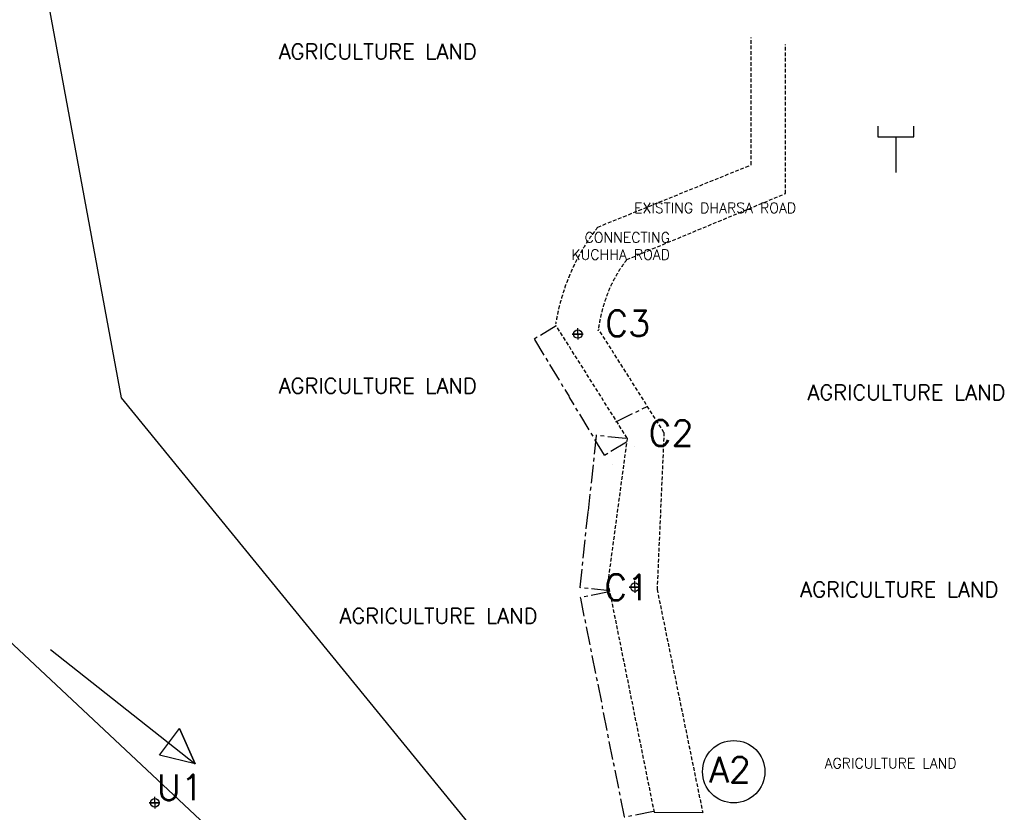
# Model space of a CAD drawing. Header units: metres. Extents: x -46051 to -13612, y -94 to 20642.
# Tile 17 of 22: x -29529 to -25693, y 7796 to 10885. Entities that reach past the tile are written whole.
import ezdxf

# ---------------------------------------------------------------- set-up
doc = ezdxf.new("R2010")
doc.units = ezdxf.units.M
doc.header["$LTSCALE"] = 1.5
doc.header["$PDMODE"] = 35
doc.header["$PDSIZE"] = 0.5
doc.linetypes.add('CENTER', pattern=[50.8, 31.75, -6.35, 6.35, -6.35])
doc.linetypes.add('HIDDEN', pattern=[9.525, 6.35, -3.175])
doc.layers.add('rough', color=5, linetype='Continuous')
doc.styles.get("Standard").update_dxf_attribs({"font": 'romans.shx'})
doc.dimstyles.get("Standard").update_dxf_attribs({"dimscale": 8, "dimtxt": 0.18, "dimasz": 0.18, "dimexe": 0.18, "dimexo": 0.0625, "dimgap": 0.09, "dimtad": 0, "dimdec": 1, "dimrnd": 0.5, "dimzin": 0, "dimdsep": 46, "dimtxsty": 'Standard', "dimcen": 0.09, "dimadec": 0, "dimazin": 0, "dimtfac": 1, "dimtdec": 1, "dimtofl": 0, "dimtmove": 0, "dimatfit": 3, "dimfxl": 0, "dimtolj": 1, "dimtzin": 0, "dimarcsym": 0})

# ---------------------------------------------------------------- blocks, each defined once
blk = doc.blocks.new('*D9')
at = {"layer": 'Defpoints', "color": 0, "linetype": 'CENTER', "ltscale": 1.5, "transparency": 16777216}
for p in [(-27438.9, 9691.7), (-27164.3, 9238.9), (-27250.1, 9186.8)]:
    blk.add_point(p, dxfattribs=at)
at = {"layer": 'rough', "color": 0, "linetype": 'CENTER', "lineweight": -2, "ltscale": 1.5, "transparency": 16777216}
for p, q in [((-27439.3, 9691.4), (-27525.9, 9638.9)), ((-27523.9, 9638.4), (-27388.9, 9415.7)), ((-27250.8, 9188.1), (-27385.9, 9410.8)), ((-27164.7, 9238.6), (-27251.3, 9186.1))]:
    blk.add_line(p, q, dxfattribs=at)
at = {"layer": 'rough', "color": 0, "linetype": 'CENTER', "ltscale": 1.5, "transparency": 16777216}
for points in [[(-27523.7, 9638.5), (-27524.1, 9638.3), (-27524.7, 9639.6)], [(-27250.6, 9188.2), (-27251.1, 9187.9), (-27250.1, 9186.8)]]:
    blk.add_solid(points, dxfattribs=at)
at = {"layer": 'rough', "color": 0, "linetype": 'CENTER', "ltscale": 1.5, "transparency": 16777216, "insert": (-27387.4, 9413.2), "char_height": 1.44, "width": 15.421, "attachment_point": 5, "rotation": 301.2326}
blk.add_mtext('\\A1;20.0', dxfattribs=at)
blk = doc.blocks.new('*D10')
at = {"layer": 'Defpoints', "color": 0, "linetype": 'CENTER', "ltscale": 1.5, "transparency": 16777216}
for p in [(-27166.6, 9252), (-27346, 8671.1), (-27229.3, 8658.8)]:
    blk.add_point(p, dxfattribs=at)
at = {"layer": 'rough', "color": 0, "linetype": 'CENTER', "lineweight": -2, "ltscale": 1.5, "transparency": 16777216}
for p, q in [((-27283.5, 9262.9), (-27314.4, 8970.6)), ((-27167.1, 9252.1), (-27284.8, 9264.5)), ((-27345.9, 8672.5), (-27315, 8964.8)), ((-27229.8, 8658.8), (-27347.4, 8671.2))]:
    blk.add_line(p, q, dxfattribs=at)
at = {"layer": 'rough', "color": 0, "linetype": 'CENTER', "ltscale": 1.5, "transparency": 16777216}
for points in [[(-27283.7, 9262.9), (-27283.2, 9262.9), (-27283.3, 9264.3)], [(-27346.1, 8672.5), (-27345.6, 8672.5), (-27346, 8671.1)]]:
    blk.add_solid(points, dxfattribs=at)
at = {"layer": 'rough', "color": 0, "linetype": 'CENTER', "ltscale": 1.5, "transparency": 16777216, "insert": (-27314.7, 8967.7), "char_height": 1.44, "attachment_point": 5, "rotation": 83.9672}
blk.add_mtext('\\A1;30.0', dxfattribs=at)
blk = doc.blocks.new('*D11')
at = {"layer": 'Defpoints', "color": 0, "linetype": 'CENTER', "ltscale": 1.5, "transparency": 16777216}
for p in [(-27231.8, 8654.9), (-27059.2, 7799.3), (-27172.5, 7776.5)]:
    blk.add_point(p, dxfattribs=at)
at = {"layer": 'rough', "color": 0, "linetype": 'CENTER', "lineweight": -2, "ltscale": 1.5, "transparency": 16777216}
for p, q in [((-27232.3, 8654.8), (-27346.5, 8631.8)), ((-27344.8, 8630.7), (-27259.4, 8207.1)), ((-27172.8, 7777.9), (-27258.2, 8201.4)), ((-27059.7, 7799.2), (-27173.9, 7776.2))]:
    blk.add_line(p, q, dxfattribs=at)
at = {"layer": 'rough', "color": 0, "linetype": 'CENTER', "ltscale": 1.5, "transparency": 16777216}
for points in [[(-27344.6, 8630.7), (-27345.1, 8630.6), (-27345.1, 8632.1)], [(-27172.5, 7777.9), (-27173, 7777.9), (-27172.5, 7776.5)]]:
    blk.add_solid(points, dxfattribs=at)
at = {"layer": 'rough', "color": 0, "linetype": 'CENTER', "ltscale": 1.5, "transparency": 16777216, "insert": (-27258.8, 8204.3), "char_height": 1.44, "attachment_point": 5, "rotation": 281.4071}
blk.add_mtext('\\A1;40.0', dxfattribs=at)

msp = doc.modelspace()

# ---------------------------------------------------------------- linework, layer by layer
at = {"layer": 'rough', "color": 3, "ltscale": 1.5}
for p, q in [((-29515.22, 11480.86), (-29133.91, 9411.48)), ((-29133.91, 9411.48), (-27675.15, 7624.51)), ((-27134.72, 9221.47), (-27134.72, 9221.47)), ((-27218.08, 9151.13), (-27218.08, 9151.13)), ((-29775.73, 8656.27), (-28080.68, 7068.62)), ((-27057.6, 7795.61), (-26868.34, 7794.53))]:
    msp.add_line(p, q, dxfattribs=at)
at = {"layer": 'rough', "color": 3, "linetype": 'HIDDEN', "ltscale": 1.5}
for p, q in [((-26678.94, 10319.32), (-26678.94, 10815.37)), ((-26546.29, 10207.1), (-26546.29, 10787.46)), ((-27276.76, 10076.36), (-26678.94, 10319.32)), ((-27163.54, 9949.94), (-26546.29, 10207.1)), ((-27162.51, 9254.4), (-27438.88, 9691.68)), ((-27019.13, 9276.07), (-27272.68, 9677.16)), ((-27162.51, 9254.4), (-27237.95, 8691.54)), ((-27019.13, 9276.07), (-27046.02, 8664.39)), ((-27237.95, 8691.54), (-27057.6, 7795.61)), ((-27046.02, 8664.39), (-26868.34, 7794.53))]:
    msp.add_line(p, q, dxfattribs=at)
at = {"layer": 'rough', "color": 3, "linetype": 'CENTER', "ltscale": 1.5}
msp.add_line((-27206.06, 9318.03), (-27085.09, 9377.31), dxfattribs=at)
at = {"layer": 'rough', "color": 0, "ltscale": 1.5}
for points in [[(-26186.33, 10470.22), (-26186.33, 10427.95), (-26045.68, 10427.95), (-26045.68, 10470.22)], [(-26186.33, 10427.95), (-26115.38, 10427.95), (-26115.38, 10288.71)], [(-27354.46, 9659.54), (-27376.34, 9659.54), (-27334.2, 9659.54), (-27354.46, 9659.54), (-27354.46, 9682.79)], [(-27354.46, 9659.54), (-27354.46, 9637.9)], [(-27132.24, 8673.04), (-27154.13, 8673.04), (-27111.99, 8673.04), (-27132.24, 8673.04), (-27132.24, 8696.29)], [(-27132.24, 8673.04), (-27132.24, 8651.4)], [(-29408.9, 8429.72), (-28846.11, 7984.98), (-28906.33, 8122.5), (-28846.11, 7984.98), (-28846.11, 7984.98), (-28985.03, 8017.7), (-28906.33, 8122.5)], [(-29002.79, 7832.52), (-29024.67, 7832.52), (-28982.53, 7832.52), (-29002.79, 7832.52), (-29002.79, 7855.77)], [(-29002.79, 7832.52), (-29002.79, 7810.88)]]:
    msp.add_lwpolyline(points, dxfattribs=at)
for centre in [(-27354.46, 9659.54), (-27132.24, 8673.04), (-29002.79, 7832.52)]:
    msp.add_circle(centre, 16.51, dxfattribs=at)
at = {"layer": 'rough', "color": 3, "ltscale": 1.5}
msp.add_circle((-26747.36, 7953.97), 121.49, dxfattribs=at)
at = {"layer": 'rough', "color": 3, "linetype": 'HIDDEN', "ltscale": 1.5}
for points in [[(-27276.76, 10076.36), (-27425.53, 9888.16), (-27438.88, 9691.68), (-27441.57, 9699.85)], [(-27163.54, 9949.94), (-27263.76, 9824.29), (-27272.68, 9677.16), (-27276.41, 9672.58)]]:
    msp.add_open_spline(points, degree=3, dxfattribs=at)
at = {"layer": 'rough', "color": 0, "ltscale": 20}
for p in [(-27354.46, 9659.54), (-27132.24, 8673.04)]:
    msp.add_point(p, dxfattribs=at)

# ---------------------------------------------------------------- texts
at = {"color": 0, "attachment_point": 9}
for s, insert, char_height in [('\\PAGRICULTURE LAND', (-27748.27, 10730.35), 60), ('\\P \\PEXISTING DHARSA ROAD', (-26504.39, 10131.15), 40), ('\\PCONNECTING \\PKUCHHA ROAD', (-26995.75, 9949.43), 40), ('\\PC3', (-27072.81, 9650.84), 100), ('\\PAGRICULTURE LAND', (-27748.27, 9428.07), 60), ('\\PAGRICULTURE LAND', (-25688.41, 9402.28), 60), ('\\PC2', (-26903.85, 9223.48), 100), ('\\PC1', (-27076.66, 8622.71), 100), ('\\PAGRICULTURE LAND', (-25716.44, 8634.44), 60), ('\\PAGRICULTURE LAND', (-27511.57, 8530.85), 60), ('\\PAGRICULTURE LAND', (-25879.12, 7966.96), 40), ('\\PU1', (-28815.19, 7842.8), 100)]:
    msp.add_mtext(s, dxfattribs=dict(at, insert=insert, char_height=char_height))
at = {"color": 2, "insert": (-26680.35, 7911.77), "char_height": 100, "attachment_point": 9}
msp.add_mtext('\\PA2', dxfattribs=at)

# ---------------------------------------------------------------- dimensions: what is measured, and where the dimension line sits
at = {"layer": 'rough', "color": 3, "linetype": 'CENTER', "ltscale": 1.5}
for p1, p2, distance, text, picture, middle in [((-27438.88, 9691.68), (-27164.3, 9238.87), -100.34, '20.0', '*D9', (-27387.39, 9413.25)), ((-27166.62, 9252), (-27229.31, 8658.75), -117.35, '30.0', '*D10', (-27314.67, 8967.71)), ((-27231.81, 8654.94), (-27059.19, 7799.35), -115.59, '40.0', '*D11', (-27258.81, 8204.28))]:
    dim = msp.add_aligned_dim(p1=p1, p2=p2, distance=distance, text=text, dimstyle='Standard', dxfattribs=at)
    dim.commit()
    dim.dimension.update_dxf_attribs({"geometry": picture, "text_midpoint": middle})

doc.saveas('drawing.dxf')
